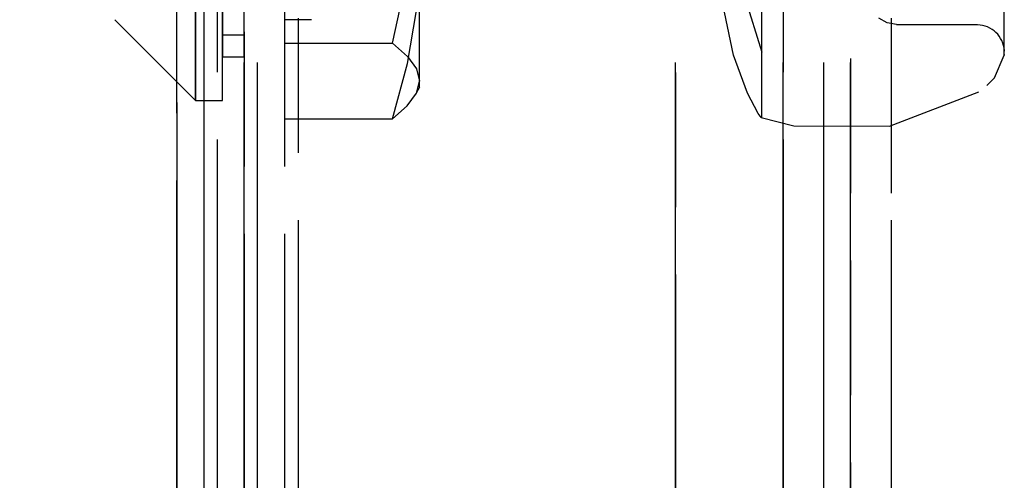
# Model space of a CAD drawing. Extents: x -156717 to 425753, y -51191 to 363295.
# Tile 248 of 256: x 135147 to 135184, y 110123 to 110140. Entities that reach past the tile are written whole.
import ezdxf

# ---------------------------------------------------------------- set-up
doc = ezdxf.new("R2010")
doc.units = 0
doc.header["$LTSCALE"] = 50
doc.linetypes.add('PHANTOM', pattern=[0.8, 0.45, -0.05, 0.1, -0.05, 0.1, -0.05])
doc.layers.get('0').update_dxf_attribs({"linetype": 'CONTINUOUS'})
doc.layers.get('Defpoints').update_dxf_attribs({"linetype": 'CONTINUOUS'})
doc.layers.add('DEFAULT_3', color=7, linetype='PHANTOM')
doc.layers.add('WL570---_TOEVOER', color=3, linetype='CONTINUOUS')
doc.styles.get("Standard").update_dxf_attribs({"font": 'ARIAL.TTF'})
doc.dimstyles.new('ISO-25', dxfattribs={"dimtxt": 2.5, "dimasz": 2.5, "dimexe": 1.25, "dimexo": 0.625, "dimtad": 1, "dimtih": 1, "dimdec": 4, "dimdsep": 46, "dimtxsty": 'Standard', "dimcen": 2.5, "dimadec": 0, "dimazin": 0, "dimtfac": 1, "dimtdec": 4, "dimtmove": 0, "dimatfit": 3, "dimfxl": 0, "dimtvp": 1, "dimtolj": 1, "dimtzin": 0, "dimarcsym": 0})

# ---------------------------------------------------------------- blocks, each defined once
blk = doc.blocks.new('*D164')
at = {"layer": 'Defpoints', "color": 0, "transparency": 16777216}
for p in [(134658.037, 110313.67), (135153.109, 110168.149), (134658.037, 109832.514)]:
    blk.add_point(p, dxfattribs=at)
at = {"layer": 'WL570---_TOEVOER', "color": 0, "lineweight": -2, "transparency": 16777216}
for p, q in [((134658.037, 110282.42), (134658.037, 109770.014)), ((135153.109, 110136.899), (135153.109, 109770.014)), ((134658.037, 109832.514), (134094.775, 109832.514)), ((135028.109, 109832.514), (134783.037, 109832.514))]:
    blk.add_line(p, q, dxfattribs=at)
at = {"layer": 'WL570---_TOEVOER', "color": 0, "transparency": 16777216}
for points in [[(134783.037, 109853.347), (134783.037, 109811.681), (134658.037, 109832.514)], [(135028.109, 109853.347), (135028.109, 109811.681), (135153.109, 109832.514)]]:
    blk.add_solid(points, dxfattribs=at)
at = {"layer": 'WL570---_TOEVOER', "color": 0, "transparency": 16777216, "insert": (134306.576, 109927.586), "char_height": 125, "attachment_point": 5}
blk.add_mtext('\\A1;1000', dxfattribs=at)

msp = doc.modelspace()

# ---------------------------------------------------------------- linework, layer by layer
at = {"color": 3, "linetype": 'Continuous'}
msp.add_line((135154.10948, 110241.54436), (135154.10948, 109195.89194), dxfattribs=at)
msp.add_line((135154.10948, 110241.54436), (135154.10948, 109195.89194), dxfattribs=at)
at = {"layer": 'DEFAULT_3', "color": 8, "linetype": 'PHANTOM'}
for p, q in [((135178.11298, 110203.54081), (135178.11298, 109195.89194)), ((135179.61319, 110203.54081), (135179.61319, 109195.89194)), ((135154.60955, 110175.53473), (135154.60955, 109195.89194)), ((135175.61261, 110175.53473), (135175.61261, 109195.89194)), ((135177.11283, 109195.89194), (135177.11283, 110175.53473)), ((135156.10977, 109195.89194), (135156.10977, 110172.53629)), ((135157.60999, 110172.53629), (135157.60999, 109195.89194)), ((135178.11298, 109195.89194), (135178.11298, 110172.53629)), ((135179.61319, 110172.53629), (135179.61319, 109195.89194)), ((135155.6097, 110172.03422), (135155.6097, 109195.89194)), ((135155.6097, 109195.89194), (135155.6097, 110172.03422)), ((135157.10991, 110172.03422), (135157.10991, 109195.89194)), ((135157.10991, 110172.03422), (135157.10991, 109195.89194)), ((135171.61203, 109195.89194), (135171.61203, 110170.524)), ((135171.61203, 110170.524), (135171.61203, 109195.89194)), ((135175.61261, 109195.89194), (135175.61261, 110160.53254)), ((135177.11283, 109195.89194), (135177.11283, 110160.53254)), ((135174.81249, 110138.76951), (135174.81249, 110156.49182)), ((135157.10991, 110153.79289), (135157.10991, 110139.10644)), ((135154.80958, 110136.9844), (135154.80958, 110150.98115)), ((135173.03665, 110144.5911), (135174.81249, 110138.76951)), ((135154.80958, 110144.01808), (135154.80958, 110138.59784)), ((135155.6097, 110138.59784), (135155.6097, 110144.01808)), ((135153.10933, 110137.67921), (135153.10933, 110142.92998)), ((135173.76931, 110138.65934), (135172.91815, 110142.77105)), ((135183.81182, 110138.87829), (135183.81182, 110142.26321)), ((135183.81381, 110138.68163), (135183.81381, 110142.3252)), ((135161.1105, 110139.10644), (135161.65938, 110141.61518)), ((135162.11064, 110137.70057), (135162.11064, 110140.69735)), ((135183.81381, 110139.00066), (135183.81381, 110140.70419)), ((135183.81381, 110139.48049), (135183.81381, 110140.41422)), ((135161.66683, 110138.35636), (135161.99948, 110140.31744)), ((135179.46741, 110139.85998), (135179.16425, 110140.0344)), ((135158.11006, 110139.97955), (135157.10991, 110139.97955)), ((135179.81322, 110139.79935), (135179.46741, 110139.85998)), ((135182.81366, 110139.78226), (135179.81322, 110139.78226)), ((135154.80958, 110139.41314), (135155.10962, 110139.41314)), ((135155.10962, 110139.41314), (135155.6097, 110139.41314)), ((135183.81381, 110138.89561), (135183.81381, 110139.48049)), ((135157.10991, 110139.10644), (135157.10991, 110136.2947)), ((135157.10991, 110139.10644), (135161.1105, 110139.10644)), ((135161.1105, 110139.10644), (135161.66683, 110138.61827)), ((135183.81381, 110138.66386), (135183.81381, 110139.00066)), ((135154.80958, 110138.59784), (135155.10962, 110138.59784)), ((135155.10962, 110138.59784), (135155.6097, 110138.59784)), ((135161.66683, 110138.61827), (135161.99948, 110138.15392)), ((135174.29105, 110137.25634), (135173.76931, 110138.65934)), ((135174.81249, 110136.3763), (135174.81249, 110138.76951)), ((135183.45558, 110137.82328), (135183.81381, 110138.66257)), ((135183.81182, 110138.87829), (135183.81224, 110138.84211)), ((135183.81224, 110138.84211), (135183.81273, 110138.82845)), ((135183.81273, 110138.82845), (135183.8132, 110138.81995)), ((135183.8132, 110138.81995), (135183.81381, 110138.8116)), ((135183.81381, 110138.81629), (135183.81381, 110138.89561)), ((135183.81381, 110138.68163), (135183.81381, 110138.66386)), ((135161.1105, 110136.2947), (135161.66683, 110138.35636)), ((135161.99948, 110138.15392), (135162.11064, 110137.70057)), ((135162.11064, 110137.47918), (135161.99917, 110137.24638)), ((135162.0026, 110137.2538), (135162.11064, 110137.70057)), ((135162.11064, 110137.48356), (135162.11064, 110137.70057)), ((135183.17156, 110137.53207), (135183.45558, 110137.82328)), ((135161.65938, 110136.775), (135162.0026, 110137.2538)), ((135174.67639, 110136.4949), (135174.29105, 110137.25634)), ((135179.55894, 110136.02385), (135182.8672, 110137.30039)), ((135154.10948, 110136.97911), (135154.80958, 110136.97911)), ((135161.1105, 110136.2947), (135161.65938, 110136.775)), ((135174.79487, 110136.34908), (135174.67639, 110136.4949)), ((135174.81249, 110136.3763), (135174.79487, 110136.34908)), ((135157.10991, 110136.2947), (135161.1105, 110136.2947)), ((135174.79456, 110136.34976), (135176.00458, 110136.03556)), ((135176.00458, 110136.03556), (135179.55894, 110136.02385))]:
    msp.add_line(p, q, dxfattribs=at)
at = {"layer": 'DEFAULT_3', "color": 6, "linetype": 'PHANTOM'}
for p, q in [((135153.80943, 110137.19183), (135153.80943, 110141.98081)), ((135153.80943, 110141.98081), (135153.80943, 110137.19183)), ((135150.809, 110139.97955), (135153.80943, 110136.97911)), ((135153.10933, 110136.97911), (135153.10933, 110137.67921)), ((135153.80943, 110136.97911), (135153.80943, 110137.19183)), ((135153.80943, 110137.19183), (135153.80943, 110136.97911)), ((135153.10933, 109991.5079), (135153.10933, 110136.97911)), ((135153.80943, 110136.97911), (135154.10948, 110136.97911))]:
    msp.add_line(p, q, dxfattribs=at)
at = {"layer": 'DEFAULT_3', "color": 8, "linetype": 'PHANTOM'}
msp.add_arc((135182.81366, 110138.78211), 1.00015, 2.556708, 90, dxfattribs=at)

# ---------------------------------------------------------------- dimensions: what is measured, and where the dimension line sits
at = {"layer": 'WL570---_TOEVOER'}
dim = msp.add_linear_dim(base=(134658.03716, 109832.51416), p1=(135153.10933, 110168.14904), p2=(134658.03716, 110313.67026), angle=180, text='1000', dimstyle='ISO-25', override={"dimscale": 50, "dimdec": 0}, dxfattribs=at)
dim.commit()
dim.dimension.update_dxf_attribs({"geometry": '*D164', "text_midpoint": (134306.57605, 109832.51416), "dimtype": 160})

doc.saveas('drawing.dxf')
